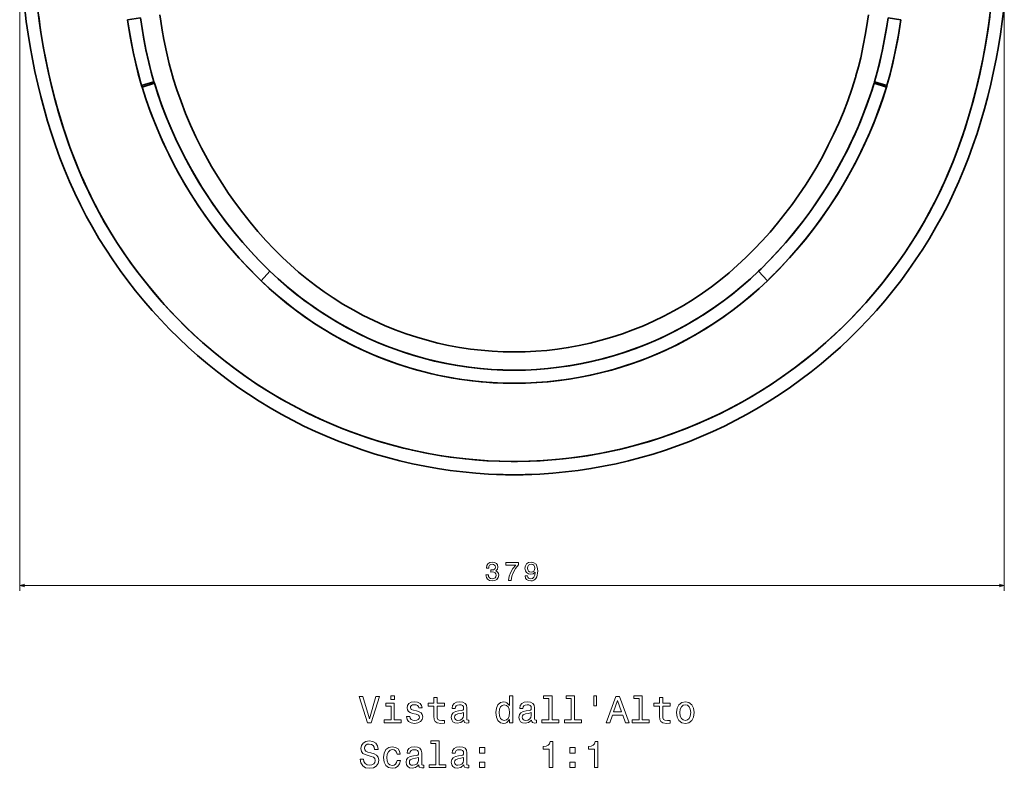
# Model space of a CAD drawing. Extents: x 404 to 1663, y 53 to 1594.
# Tile 1 of 4: x 404 to 783, y 53 to 341. Entities that reach past the tile are written whole.
import ezdxf

# ---------------------------------------------------------------- set-up
doc = ezdxf.new("R2010")
doc.units = 0

msp = doc.modelspace()

# ---------------------------------------------------------------- linework, layer by layer
at = {"color": 8, "lineweight": 13}
for p, q in [((782.9, 410.3), (782.9, 121.1)), ((404.39, 378.11), (404.39, 121.1)), ((404.39, 123.1), (782.9, 123.1))]:
    msp.add_line(p, q, dxfattribs=at)
at = {"color": 7, "lineweight": 35, "ltscale": 0.124112}
for p, q in [((450.8, 341.49), (445.89, 340.77)), ((738.2, 341.49), (743.11, 340.77))]:
    msp.add_line(p, q, dxfattribs=at)
at = {"color": 7, "lineweight": 35, "ltscale": 0.124237}
msp.add_line((455.98, 316.88), (451.22, 315.46), dxfattribs=at)
msp.add_line((455.98, 316.88), (451.22, 315.46), dxfattribs=at)
at = {"color": 7, "lineweight": 35, "ltscale": 0.12426}
msp.add_line((456.15, 316.32), (451.41, 314.81), dxfattribs=at)
msp.add_line((456.15, 316.32), (451.41, 314.81), dxfattribs=at)
at = {"color": 7, "lineweight": 35, "ltscale": 0.124261}
msp.add_line((732.85, 316.32), (737.59, 314.81), dxfattribs=at)
msp.add_line((732.85, 316.32), (737.59, 314.81), dxfattribs=at)
at = {"color": 7, "lineweight": 35, "ltscale": 0.124236}
msp.add_line((733.02, 316.88), (737.78, 315.46), dxfattribs=at)
msp.add_line((733.02, 316.88), (737.78, 315.46), dxfattribs=at)
at = {"color": 7, "lineweight": 35, "ltscale": 0.125184}
for p, q in [((500.58, 244.04), (497.16, 240.38)), ((500.58, 244.04), (497.16, 240.38)), ((688.42, 244.04), (691.84, 240.38))]:
    msp.add_line(p, q, dxfattribs=at)
at = {"color": 7, "lineweight": 35, "ltscale": 0.125183}
msp.add_line((688.42, 244.04), (691.84, 240.38), dxfattribs=at)
at = {"color": 7, "lineweight": 35}
for points in [[(594.5, 165.75), (589.56, 165.82), (584.62, 166.02), (579.7, 166.35), (574.79, 166.82), (569.91, 167.42), (565.04, 168.14), (560.19, 169), (555.37, 169.99), (550.58, 171.1), (545.82, 172.35), (541.1, 173.72), (536.41, 175.21), (531.76, 176.83), (527.16, 178.57), (522.6, 180.43), (518.1, 182.41), (513.65, 184.5), (509.26, 186.72), (504.93, 189.04), (500.67, 191.48), (496.47, 194.03), (492.33, 196.69), (488.27, 199.46), (484.28, 202.34), (480.37, 205.32), (476.53, 208.4), (472.78, 211.58), (469.1, 214.87), (465.52, 218.24), (462.02, 221.71), (458.61, 225.27), (455.29, 228.91), (452.08, 232.64), (448.95, 236.44), (445.93, 240.34), (443, 244.3), (440.18, 248.35), (437.46, 252.47), (434.85, 256.66), (432.36, 260.91), (429.98, 265.22), (427.72, 269.6), (425.58, 274.04), (423.55, 278.54), (421.64, 283.09), (419.84, 287.68), (418.16, 292.32), (416.58, 296.99), (415.11, 301.69), (413.74, 306.43), (412.47, 311.2), (411.3, 315.99), (410.23, 320.78), (409.25, 325.6), (408.37, 330.42), (407.59, 335.26), (406.9, 340.11), (406.3, 344.98)], [(411.25, 345.64), (411.91, 340.35), (412.68, 335.08), (413.55, 329.83), (414.51, 324.8), (415.56, 319.79), (416.71, 314.88), (417.96, 309.99), (419.32, 305.13), (420.72, 300.51), (422.21, 295.92), (423.82, 291.38), (425.53, 286.87), (427.26, 282.6), (429.07, 278.45), (430.94, 274.44), (432.9, 270.47), (434.93, 266.62), (437.05, 262.81), (439.27, 259.06), (441.78, 255.04), (444.4, 251.08), (447.12, 247.19), (449.94, 243.38), (452.85, 239.63), (455.85, 235.97), (458.95, 232.38), (461.95, 229.08), (465.02, 225.85), (468.17, 222.7), (471.39, 219.62), (474.68, 216.63), (478.7, 213.16), (482.82, 209.82), (487.03, 206.59), (491.33, 203.49), (495.72, 200.52), (499.43, 198.15), (503.2, 195.87), (507.03, 193.67), (510.9, 191.58), (515.26, 189.36), (519.67, 187.27), (524.14, 185.29), (528.67, 183.43), (533.24, 181.69), (537.86, 180.08), (542.52, 178.59), (547.22, 177.23), (551.95, 176), (556.73, 174.89), (561.54, 173.92), (566.38, 173.08), (571.24, 172.37), (575.65, 171.84), (580.08, 171.43), (584.51, 171.12), (588.95, 170.93), (593.39, 170.84), (594.5, 170.84)], [(777.75, 345.64), (777.09, 340.35), (776.32, 335.08), (775.45, 329.83), (774.49, 324.8), (773.44, 319.79), (772.29, 314.88), (771.04, 309.99), (769.68, 305.13), (768.28, 300.51), (766.79, 295.92), (765.18, 291.38), (763.47, 286.87), (761.74, 282.6), (759.93, 278.45), (758.06, 274.44), (756.1, 270.47), (754.07, 266.62), (751.95, 262.81), (749.73, 259.06), (747.22, 255.04), (744.6, 251.08), (741.88, 247.19), (739.06, 243.38), (736.15, 239.63), (733.15, 235.97), (730.05, 232.38), (727.05, 229.08), (723.98, 225.85), (720.83, 222.7), (717.61, 219.62), (714.32, 216.63), (710.3, 213.16), (706.18, 209.82), (701.97, 206.59), (697.67, 203.49), (693.28, 200.52), (689.57, 198.15), (685.8, 195.87), (681.97, 193.67), (678.1, 191.58), (673.74, 189.36), (669.33, 187.27), (664.86, 185.29), (660.33, 183.43), (655.76, 181.69), (651.14, 180.08), (646.48, 178.59), (641.78, 177.23), (637.05, 176), (632.27, 174.89), (627.46, 173.92), (622.62, 173.08), (617.76, 172.37), (613.35, 171.84), (608.92, 171.43), (604.49, 171.12), (600.05, 170.93), (595.61, 170.84), (594.5, 170.84)], [(594.5, 165.75), (599.44, 165.82), (604.38, 166.02), (609.3, 166.35), (614.21, 166.82), (619.09, 167.42), (623.96, 168.14), (628.81, 169), (633.63, 169.99), (638.42, 171.1), (643.18, 172.35), (647.9, 173.72), (652.59, 175.21), (657.24, 176.83), (661.84, 178.57), (666.4, 180.43), (670.9, 182.41), (675.35, 184.5), (679.74, 186.72), (684.07, 189.04), (688.33, 191.48), (692.53, 194.03), (696.67, 196.69), (700.73, 199.46), (704.72, 202.34), (708.63, 205.32), (712.47, 208.4), (716.22, 211.58), (719.9, 214.87), (723.48, 218.24), (726.98, 221.71), (730.39, 225.27), (733.71, 228.91), (736.92, 232.64), (740.05, 236.44), (743.07, 240.34), (746, 244.3), (748.82, 248.35), (751.54, 252.47), (754.15, 256.66), (756.64, 260.91), (759.02, 265.22), (761.28, 269.6), (763.42, 274.04), (765.45, 278.54), (767.36, 283.09), (769.16, 287.68), (770.84, 292.32), (772.42, 296.99), (773.89, 301.69), (775.26, 306.43), (776.53, 311.2), (777.7, 315.99), (778.77, 320.78), (779.75, 325.6), (780.63, 330.42), (781.41, 335.26), (782.1, 340.11), (782.7, 344.98)], [(411.68, 342.08), (412.44, 336.66), (413.3, 331.26), (414.29, 325.89), (415.45, 320.28), (416.75, 314.7), (418.19, 309.14), (419.76, 303.61), (421.48, 298.14), (423.33, 292.72), (424.32, 290.03), (425.34, 287.36), (426.59, 284.23), (427.9, 281.12), (429, 278.61), (430.14, 276.13), (431.71, 272.84), (433.35, 269.59), (435.06, 266.38), (437.2, 262.56), (439.44, 258.79), (441.76, 255.07), (444.52, 250.9), (447.4, 246.81), (450.38, 242.79), (453.47, 238.86), (456.66, 235.02), (459.95, 231.26), (462.78, 228.19), (465.67, 225.19), (468.63, 222.25), (471.65, 219.38), (475.52, 215.89), (479.48, 212.51), (483.54, 209.25), (487.69, 206.11), (491.92, 203.08), (496.24, 200.18), (500.63, 197.41), (504.89, 194.88), (509.22, 192.47), (513.61, 190.18), (518.06, 188.01), (522.57, 185.97), (527.13, 184.04), (531.74, 182.25), (536.4, 180.57), (541.1, 179.03), (545.85, 177.61), (550.59, 176.34), (555.36, 175.2), (560.16, 174.18), (564.99, 173.3), (569.85, 172.56), (574.72, 171.94), (579.36, 171.48), (584.02, 171.15), (588.68, 170.93), (593.35, 170.84), (594.5, 170.84)], [(451.22, 315.46), (449.98, 319.99), (448.87, 324.54), (448.17, 327.72), (447.51, 331.03), (446.91, 334.34), (446.4, 337.36), (445.89, 340.77)], [(445.89, 340.77), (446.26, 338.24), (447.09, 333.3), (448.04, 328.36), (449.16, 323.3), (450.14, 319.37), (451.22, 315.46)], [(450.8, 341.49), (451.17, 338.99), (451.98, 334.15), (452.91, 329.33), (454, 324.41), (454.94, 320.64), (455.98, 316.88)], [(450.8, 341.49), (451.43, 337.38), (452.14, 333.28), (452.94, 329.18), (454.04, 324.26), (454.96, 320.56), (455.98, 316.88)], [(463.12, 319.11), (461.88, 323.76), (460.8, 328.44), (459.85, 333.14), (459.22, 336.68), (458.66, 340.23), (458.32, 342.6)], [(594.5, 170.84), (595.74, 170.84), (600.69, 170.95), (605.64, 171.19), (610.57, 171.57), (615.49, 172.08), (620.4, 172.74), (625.29, 173.52), (630.15, 174.45), (634.98, 175.5), (639.78, 176.69), (644.86, 178.11), (649.9, 179.67), (654.89, 181.38), (659.83, 183.23), (664.71, 185.23), (668.94, 187.09), (673.12, 189.06), (677.25, 191.13), (681.32, 193.31), (685.34, 195.6), (689.79, 198.29), (694.16, 201.1), (698.45, 204.04), (702.65, 207.1), (706.77, 210.28), (710.79, 213.58), (714.72, 216.99), (717.8, 219.8), (720.81, 222.68), (723.76, 225.62), (726.64, 228.63), (729.64, 231.93), (732.57, 235.29), (735.42, 238.72), (738.51, 242.64), (741.49, 246.64), (744.36, 250.73), (747.12, 254.88), (749.45, 258.6), (751.69, 262.37), (753.84, 266.19), (755.55, 269.4), (757.19, 272.65), (758.77, 275.93), (759.91, 278.41), (761.01, 280.91), (762.97, 285.61), (764.8, 290.35), (766.35, 294.66), (767.81, 299), (769.17, 303.39), (770.44, 307.8), (771.24, 310.75), (772, 313.72), (773.41, 319.67), (774.66, 325.64), (775.65, 331.02), (776.53, 336.41), (777.28, 341.82)], [(730.68, 342.6), (730.34, 340.23), (729.58, 335.5), (728.7, 330.79), (727.68, 326.1), (726.82, 322.59), (725.88, 319.11)], [(738.2, 341.49), (737.57, 337.38), (736.86, 333.28), (736.06, 329.18), (734.96, 324.26), (734.04, 320.56), (733.02, 316.88)], [(738.2, 341.49), (737.83, 338.99), (737.02, 334.15), (736.09, 329.33), (735, 324.41), (734.06, 320.64), (733.02, 316.88)], [(743.11, 340.77), (742.3, 335.52), (741.39, 330.51), (740.73, 327.26), (740.02, 324.09), (738.96, 319.76), (737.78, 315.46)], [(743.11, 340.77), (742.74, 338.24), (741.91, 333.3), (740.96, 328.36), (739.84, 323.3), (738.86, 319.37), (737.78, 315.46)], [(505.45, 249.27), (502.2, 252.53), (499.03, 255.88), (495.97, 259.32), (493, 262.84), (490.13, 266.45), (487.37, 270.14), (484.71, 273.91), (482.17, 277.75), (479.73, 281.66), (478.14, 284.35), (476.6, 287.07), (474.3, 291.38), (472.13, 295.76), (470.09, 300.2), (468.19, 304.69), (466.42, 309.25), (464.79, 313.85), (463.29, 318.51)], [(725.71, 318.51), (724.28, 314.04), (722.72, 309.62), (721.03, 305.25), (719.23, 300.93), (717.3, 296.67), (715.25, 292.46), (713.08, 288.31), (710.78, 284.21), (708.65, 280.63), (706.42, 277.11), (703.91, 273.36), (701.29, 269.68), (698.57, 266.07), (695.76, 262.55), (692.85, 259.1), (689.84, 255.74), (686.74, 252.46), (683.55, 249.27)], [(497.16, 240.38), (496.03, 241.48), (492.37, 245.18), (488.82, 248.99), (485.39, 252.91), (482.08, 256.93), (478.88, 261.05), (475.81, 265.26), (472.86, 269.56), (470.05, 273.95), (467.36, 278.43), (464.97, 282.68), (462.7, 286.99), (460.55, 291.37), (458.52, 295.8), (456.54, 300.47), (454.69, 305.2), (452.98, 309.98), (451.41, 314.81)], [(451.41, 314.81), (452.84, 310.39), (454.39, 306.02), (456.05, 301.69), (457.82, 297.41), (459.7, 293.18), (461.7, 289), (463.8, 284.87), (465.86, 281.06), (468.02, 277.3), (470.27, 273.59), (473.04, 269.3), (475.94, 265.08), (478.95, 260.96), (482.08, 256.92), (485.33, 252.98), (488.69, 249.14), (492.17, 245.4), (495.75, 241.76), (497.16, 240.38)], [(456.15, 316.32), (457.56, 311.97), (459.08, 307.66), (460.72, 303.4), (462.47, 299.18), (464.34, 295.02), (466.31, 290.9), (468.39, 286.84), (470.44, 283.09), (472.58, 279.39), (474.81, 275.74), (477.6, 271.46), (480.52, 267.26), (483.56, 263.15), (486.72, 259.13), (490, 255.21), (493.12, 251.71), (496.33, 248.29), (499.63, 244.96), (500.58, 244.04)], [(456.15, 316.32), (457.66, 311.68), (459.3, 307.09), (461.07, 302.55), (462.96, 298.06), (464.98, 293.64), (467.13, 289.26), (469.41, 284.95), (471.5, 281.23), (473.68, 277.56), (476.17, 273.62), (478.76, 269.75), (481.46, 265.95), (484.26, 262.23), (487.16, 258.59), (490.16, 255.03), (493.26, 251.55), (496.45, 248.16), (499.73, 244.87), (500.58, 244.04)], [(688.42, 244.04), (689.25, 244.85), (692.53, 248.14), (695.71, 251.52), (698.8, 254.99), (701.8, 258.54), (704.69, 262.17), (707.49, 265.88), (710.18, 269.67), (712.77, 273.53), (715.26, 277.46), (716.9, 280.2), (718.5, 282.98), (720.98, 287.54), (723.32, 292.18), (725.51, 296.89), (727.57, 301.65), (729.47, 306.48), (731.24, 311.37), (732.07, 313.84), (732.85, 316.32)], [(732.85, 316.32), (731.44, 311.97), (729.92, 307.66), (728.28, 303.4), (726.53, 299.18), (724.66, 295.02), (722.69, 290.9), (720.61, 286.84), (718.56, 283.09), (716.42, 279.39), (714.19, 275.74), (711.4, 271.46), (708.48, 267.26), (705.44, 263.15), (702.28, 259.13), (699, 255.21), (695.88, 251.71), (692.67, 248.29), (689.37, 244.96), (688.42, 244.04)], [(737.59, 314.81), (736.08, 310.16), (734.44, 305.57), (732.68, 301.02), (730.8, 296.53), (728.79, 292.09), (726.66, 287.71), (724.57, 283.68), (722.37, 279.7), (720.07, 275.77), (717.67, 271.91), (715.17, 268.12), (712.32, 264.04), (709.36, 260.05), (706.29, 256.15), (703.11, 252.33), (699.83, 248.61), (696.44, 244.99), (692.95, 241.46), (691.84, 240.38)], [(737.59, 314.81), (736.16, 310.39), (734.61, 306.02), (732.95, 301.69), (731.18, 297.41), (729.3, 293.18), (727.3, 289), (725.2, 284.87), (723.14, 281.06), (720.98, 277.3), (718.73, 273.59), (715.96, 269.3), (713.06, 265.08), (710.05, 260.96), (706.92, 256.92), (703.67, 252.98), (700.31, 249.14), (696.83, 245.4), (693.25, 241.76), (691.84, 240.38)], [(594.5, 212.97), (590.27, 213.04), (586.04, 213.25), (581.83, 213.61), (577.63, 214.1), (573.45, 214.74), (569.29, 215.51), (565.16, 216.42), (561.06, 217.47), (557, 218.65), (552.97, 219.97), (548.76, 221.51), (544.6, 223.2), (540.5, 225.03), (536.47, 227.01), (532.52, 229.13), (528.64, 231.38), (524.84, 233.77), (521.4, 236.09), (518.05, 238.52), (514.77, 241.05), (511.58, 243.69), (508.47, 246.43), (505.45, 249.27)], [(683.55, 249.27), (680.39, 246.31), (677.14, 243.45), (673.8, 240.71), (670.36, 238.08), (666.84, 235.57), (663.24, 233.17), (659.57, 230.9), (655.81, 228.76), (651.99, 226.74), (648.1, 224.85), (644.15, 223.09), (640.14, 221.47), (636.1, 219.99), (632.01, 218.65), (627.88, 217.45), (623.71, 216.39), (619.51, 215.47), (615.28, 214.69), (611.15, 214.07), (607, 213.59), (602.84, 213.25), (598.67, 213.04), (594.5, 212.97)], [(500.58, 244.04), (503.72, 241.1), (506.95, 238.27), (510.27, 235.54), (513.67, 232.92), (517.15, 230.4), (520.71, 228), (524.34, 225.71), (528.04, 223.53), (531.38, 221.7), (534.76, 219.97), (538.2, 218.33), (541.68, 216.79), (545.2, 215.34), (548.75, 214), (552.34, 212.76), (555.96, 211.62), (560.14, 210.44), (564.36, 209.4), (568.61, 208.49), (572.88, 207.72), (577.18, 207.09), (581.49, 206.6), (585.82, 206.25), (590.16, 206.03), (594.5, 205.96)], [(500.58, 244.04), (503.93, 240.91), (507.39, 237.9), (510.94, 235.01), (514.59, 232.24), (518.32, 229.59), (522.14, 227.07), (526.05, 224.69), (530.03, 222.43), (534.08, 220.31), (538.2, 218.33), (542.38, 216.49), (546.61, 214.79), (550.9, 213.24), (555.24, 211.84), (559.62, 210.58), (563.9, 209.5), (568.21, 208.57), (572.55, 207.78), (576.91, 207.12), (581.29, 206.62), (585.68, 206.25), (590.09, 206.04), (594.5, 205.96)], [(594.5, 205.96), (598.8, 206.03), (603.1, 206.24), (607.39, 206.59), (611.66, 207.07), (615.92, 207.69), (620.15, 208.44), (624.36, 209.33), (628.54, 210.36), (632.69, 211.51), (636.8, 212.8), (640.86, 214.22), (644.85, 215.76), (648.8, 217.43), (652.69, 219.21), (656.52, 221.12), (660.29, 223.15), (663.99, 225.3), (667.63, 227.57), (671.19, 229.94), (674.81, 232.53), (678.35, 235.24), (681.8, 238.06), (685.16, 241), (688.42, 244.04)], [(688.42, 244.04), (685.28, 241.1), (682.05, 238.27), (678.73, 235.54), (675.33, 232.92), (671.85, 230.4), (668.29, 228), (664.66, 225.71), (660.96, 223.53), (657.62, 221.7), (654.24, 219.97), (650.8, 218.33), (647.32, 216.79), (643.8, 215.34), (640.25, 214), (636.66, 212.76), (633.04, 211.62), (628.86, 210.44), (624.64, 209.4), (620.39, 208.49), (616.12, 207.72), (611.82, 207.09), (607.51, 206.6), (603.18, 206.25), (598.84, 206.03), (594.5, 205.96)], [(594.5, 200.92), (590.44, 200.98), (586.39, 201.15), (582.35, 201.45), (578.31, 201.86), (574.3, 202.4), (570.29, 203.04), (566.31, 203.81), (562.85, 204.57), (559.4, 205.42), (555.98, 206.36), (552.58, 207.39), (550.33, 208.12), (548.09, 208.89), (543.65, 210.54), (539.81, 212.11), (536.02, 213.79), (532.28, 215.59), (528.59, 217.49), (524.96, 219.5), (521.39, 221.62), (517.88, 223.85), (514.22, 226.33), (510.64, 228.92), (507.14, 231.62), (503.73, 234.44), (500.4, 237.35), (497.16, 240.38)], [(497.16, 240.38), (500.32, 237.42), (503.57, 234.57), (506.9, 231.82), (510.31, 229.17), (513.8, 226.62), (517.36, 224.19), (520.99, 221.87), (524.7, 219.65), (528.47, 217.56), (531.91, 215.77), (535.39, 214.08), (538.92, 212.49), (542.5, 211), (546.11, 209.6), (549.75, 208.31), (553.43, 207.12), (557.14, 206.03), (560.87, 205.05), (565.01, 204.08), (569.17, 203.25), (573.36, 202.54), (577.56, 201.95), (581.78, 201.5), (586.01, 201.18), (590.25, 200.98), (594.5, 200.92)], [(691.84, 240.38), (688.64, 237.39), (685.35, 234.5), (681.98, 231.72), (678.53, 229.05), (675, 226.48), (671.39, 224.02), (667.7, 221.68), (663.95, 219.45), (660.13, 217.34), (656.25, 215.35), (652.5, 213.57), (648.71, 211.91), (644.86, 210.35), (640.98, 208.91), (637.05, 207.59), (633.09, 206.38), (629.1, 205.29), (624.85, 204.27), (620.57, 203.39), (616.26, 202.63), (611.94, 202.02), (607.59, 201.54), (603.24, 201.19), (598.87, 200.99), (594.5, 200.92)], [(691.84, 240.38), (688.68, 237.42), (685.43, 234.57), (682.1, 231.82), (678.69, 229.17), (675.2, 226.62), (671.64, 224.19), (668.01, 221.87), (664.3, 219.65), (660.53, 217.56), (657.09, 215.77), (653.61, 214.08), (650.08, 212.49), (646.5, 211), (642.89, 209.6), (639.25, 208.31), (635.57, 207.12), (631.86, 206.03), (628.13, 205.05), (623.99, 204.08), (619.83, 203.25), (615.64, 202.54), (611.44, 201.95), (607.22, 201.5), (602.99, 201.18), (598.75, 200.98), (594.5, 200.92)]]:
    msp.add_lwpolyline(points, dxfattribs=at)
at = {"color": 8, "lineweight": 13}
for points in [[(583.63, 127.3), (583.63, 127.23), (583.79, 126.26), (584.26, 125.54), (585.01, 125.07), (586, 124.9), (587.05, 125.07), (587.83, 125.52), (588.34, 126.22), (588.52, 127.13), (588.44, 127.73), (588.22, 128.21), (587.85, 128.58), (587.37, 128.85), (588.03, 129.4), (588.26, 130.27), (588.11, 131.05), (587.67, 131.65), (586.97, 132.02), (586, 132.15), (585.09, 131.99), (584.4, 131.55), (583.94, 130.84), (583.79, 129.9), (583.79, 129.83), (584.69, 129.83), (584.77, 130.48), (585.03, 130.94), (585.45, 131.23), (586.05, 131.33), (586.57, 131.25), (586.96, 131.03), (587.19, 130.69), (587.28, 130.23), (587.19, 129.73), (586.95, 129.4), (586.52, 129.2), (585.95, 129.14), (585.56, 129.15), (585.56, 128.35), (586.05, 128.37), (586.68, 128.28), (587.16, 128.04), (587.44, 127.64), (587.54, 127.13), (587.43, 126.55), (587.14, 126.11), (586.67, 125.84), (586.06, 125.75), (585.42, 125.85), (584.96, 126.15), (584.67, 126.64), (584.56, 127.3)], [(592.24, 125.1), (593.26, 125.1), (593.59, 126.77), (594.18, 128.32), (595, 129.76), (596.08, 131.11), (596.08, 131.95), (591.28, 131.95), (591.28, 131.03), (595.12, 131.03), (594.01, 129.67), (593.17, 128.25), (592.58, 126.74)], [(598.69, 126.84), (598.85, 126.04), (599.28, 125.43), (599.96, 125.04), (600.87, 124.9), (601.47, 124.97), (602, 125.15), (602.46, 125.47), (602.84, 125.91), (603.14, 126.46), (603.36, 127.15), (603.49, 127.94), (603.55, 128.84), (603.37, 130.27), (602.88, 131.31), (602.09, 131.93), (601.01, 132.15), (600.03, 131.97), (599.28, 131.49), (598.79, 130.74), (598.63, 129.8), (598.79, 128.83), (599.27, 128.1), (599.97, 127.63), (600.87, 127.48), (601.82, 127.67), (602.54, 128.26), (602.38, 127.14), (602.05, 126.34), (601.56, 125.87), (600.88, 125.72), (600.36, 125.79), (599.97, 126.01), (599.72, 126.36), (599.62, 126.84)], [(599.61, 129.81), (599.71, 130.44), (599.99, 130.93), (600.44, 131.25), (601.01, 131.36), (601.61, 131.25), (602.06, 130.93), (602.35, 130.45), (602.46, 129.82), (602.35, 129.19), (602.06, 128.71), (601.6, 128.42), (600.98, 128.32), (600.43, 128.42), (599.99, 128.71), (599.71, 129.18)]]:
    msp.add_lwpolyline(points, close=True, dxfattribs=at)
for points in [[(406.32, 123.62), (404.39, 123.1), (406.32, 122.59)], [(780.97, 122.59), (782.9, 123.1), (780.97, 123.62)]]:
    msp.add_lwpolyline(points, dxfattribs=at)
at = {"color": 7, "lineweight": 13}
for points in [[(541.34, 80.42), (538.84, 71.9), (536.26, 80.42), (534.89, 80.42), (538.12, 70.4), (539.56, 70.4), (542.71, 80.42)], [(548.45, 80.75), (547.11, 80.75), (547.11, 79.31), (548.45, 79.31)], [(563.58, 76.8), (563.58, 72.92), (563.66, 71.67), (564.07, 70.81), (564.87, 70.3), (566.24, 70.13), (567.74, 70.2), (567.74, 71.3), (566.65, 71.21), (565.65, 71.32), (565.12, 71.68), (564.89, 72.29), (564.85, 73.14), (564.85, 76.8), (567.74, 76.8), (567.74, 77.88), (564.85, 77.88), (564.85, 80.14), (563.58, 80.14), (563.58, 77.88), (561.39, 77.88), (561.39, 76.8)], [(592.66, 71.6), (592.66, 70.4), (593.92, 70.4), (593.92, 80.75), (592.67, 80.75), (592.67, 76.96), (591.7, 78.05), (591.11, 78.31), (590.44, 78.41), (589.21, 78.13), (588.26, 77.32), (587.64, 76.02), (587.43, 74.28), (587.64, 72.53), (588.26, 71.22), (589.21, 70.4), (590.44, 70.13), (591.11, 70.23), (591.72, 70.49)], [(607.77, 79.68), (607.77, 71.47), (605.16, 71.47), (605.16, 70.4), (611.63, 70.4), (611.63, 71.47), (609.04, 71.47), (609.04, 80.75), (605.78, 80.75), (605.78, 79.68)], [(616.45, 79.68), (616.45, 71.47), (613.84, 71.47), (613.84, 70.4), (620.31, 70.4), (620.31, 71.47), (617.71, 71.47), (617.71, 80.75), (614.46, 80.75), (614.46, 79.68)], [(625.11, 80.76), (625.11, 76.84), (626.07, 76.84), (626.07, 80.76)], [(629.87, 70.4), (631.2, 70.4), (632.25, 73.34), (636.24, 73.34), (637.3, 70.4), (638.65, 70.4), (634.99, 80.42), (633.52, 80.42)], [(642.47, 79.68), (642.47, 71.47), (639.86, 71.47), (639.86, 70.4), (646.33, 70.4), (646.33, 71.47), (643.74, 71.47), (643.74, 80.75), (640.48, 80.75), (640.48, 79.68)], [(650.32, 76.8), (650.32, 72.92), (650.41, 71.67), (650.81, 70.81), (651.62, 70.3), (652.99, 70.13), (654.49, 70.2), (654.49, 71.3), (653.39, 71.21), (652.4, 71.32), (651.86, 71.68), (651.63, 72.29), (651.59, 73.14), (651.59, 76.8), (654.49, 76.8), (654.49, 77.88), (651.59, 77.88), (651.59, 80.14), (650.32, 80.14), (650.32, 77.88), (648.13, 77.88), (648.13, 76.8)], [(548.4, 71.47), (548.4, 77.88), (545.15, 77.88), (545.15, 76.8), (547.14, 76.8), (547.14, 71.47), (544.54, 71.47), (544.54, 70.4), (551.03, 70.4), (551.03, 71.47)], [(556.99, 74.91), (555.77, 75.2), (554.86, 75.53), (554.56, 76.21), (554.64, 76.68), (554.95, 77.03), (555.44, 77.25), (556.14, 77.33), (556.82, 77.25), (557.35, 76.99), (557.7, 76.6), (557.84, 76.08), (559.08, 76.08), (559.08, 76.11), (558.87, 77.04), (558.28, 77.78), (557.35, 78.24), (556.14, 78.41), (554.92, 78.24), (554.02, 77.77), (553.46, 77.06), (553.29, 76.17), (553.42, 75.3), (553.82, 74.7), (554.49, 74.26), (555.45, 73.96), (556.86, 73.62), (557.73, 73.26), (557.96, 72.97), (558.04, 72.53), (557.91, 72), (557.57, 71.6), (557.01, 71.34), (556.26, 71.25), (555.47, 71.34), (554.89, 71.64), (554.5, 72.13), (554.34, 72.81), (553.12, 72.81), (553.32, 71.66), (553.91, 70.82), (554.85, 70.32), (556.14, 70.13), (557.5, 70.32), (558.49, 70.82), (559.1, 71.63), (559.31, 72.68), (559.15, 73.59), (558.71, 74.21), (557.97, 74.61)], [(575.15, 71.41), (575.15, 71.37), (575.22, 70.88), (575.44, 70.53), (576.34, 70.26), (577.05, 70.37), (577.05, 71.35), (576.75, 71.31), (576.34, 71.5), (576.27, 72.07), (576.27, 76.08), (576.1, 77.1), (575.6, 77.82), (574.72, 78.26), (573.48, 78.41), (572.27, 78.24), (571.37, 77.75), (570.81, 76.99), (570.62, 75.98), (570.62, 75.89), (571.76, 75.89), (571.86, 76.5), (572.18, 76.93), (572.7, 77.19), (573.43, 77.29), (574.14, 77.22), (574.64, 77), (574.95, 76.63), (575.05, 76.11), (574.99, 75.5), (574.76, 75.2), (574.18, 75.06), (573.1, 74.94), (571.86, 74.68), (570.98, 74.22), (570.47, 73.5), (570.31, 72.43), (570.45, 71.48), (570.9, 70.78), (571.62, 70.33), (572.61, 70.17), (573.95, 70.47)], [(590.65, 77.28), (591.49, 77.07), (592.12, 76.51), (592.5, 75.58), (592.64, 74.28), (592.5, 72.97), (592.12, 72.03), (591.49, 71.45), (590.65, 71.27), (589.86, 71.45), (589.26, 72.03), (588.85, 72.98), (588.72, 74.28), (588.85, 75.56), (589.26, 76.5), (589.86, 77.07)], [(601.17, 71.41), (601.17, 71.37), (601.24, 70.88), (601.46, 70.53), (602.37, 70.26), (603.07, 70.37), (603.07, 71.35), (602.77, 71.31), (602.37, 71.5), (602.3, 72.07), (602.3, 76.08), (602.12, 77.1), (601.62, 77.82), (600.74, 78.26), (599.5, 78.41), (598.29, 78.24), (597.4, 77.75), (596.83, 76.99), (596.65, 75.98), (596.65, 75.89), (597.79, 75.89), (597.89, 76.5), (598.2, 76.93), (598.72, 77.19), (599.46, 77.29), (600.16, 77.22), (600.67, 77), (600.97, 76.63), (601.07, 76.11), (601.01, 75.5), (600.78, 75.2), (600.21, 75.06), (599.13, 74.94), (597.89, 74.68), (597.01, 74.22), (596.49, 73.5), (596.33, 72.43), (596.47, 71.48), (596.92, 70.78), (597.64, 70.33), (598.64, 70.17), (599.98, 70.47)], [(632.71, 74.57), (634.26, 78.98), (635.8, 74.57)], [(656.92, 74.26), (657.15, 72.51), (657.81, 71.21), (658.87, 70.4), (660.28, 70.13), (661.68, 70.4), (662.73, 71.19), (663.39, 72.49), (663.64, 74.26), (663.39, 76.02), (662.73, 77.33), (661.68, 78.13), (660.28, 78.41), (658.87, 78.13), (657.81, 77.32), (657.15, 76.02)], [(658.22, 74.28), (658.35, 75.58), (658.75, 76.51), (659.4, 77.09), (660.28, 77.29), (661.14, 77.09), (661.79, 76.53), (662.19, 75.58), (662.34, 74.28), (662.19, 72.97), (661.79, 72.02), (661.14, 71.44), (660.28, 71.25), (659.4, 71.44), (658.75, 72.02), (658.35, 72.97)], [(575, 73.11), (574.83, 72.36), (574.37, 71.79), (573.68, 71.41), (572.83, 71.28), (572.28, 71.35), (571.89, 71.58), (571.65, 71.99), (571.57, 72.55), (571.63, 73.05), (571.86, 73.41), (572.79, 73.82), (573.95, 73.99), (575, 74.34)], [(601.03, 73.11), (600.85, 72.36), (600.39, 71.79), (599.7, 71.41), (598.85, 71.28), (598.3, 71.35), (597.91, 71.58), (597.67, 71.99), (597.6, 72.55), (597.66, 73.05), (597.89, 73.41), (598.81, 73.82), (599.98, 73.99), (601.03, 74.34)], [(536.56, 56.43), (535.25, 56.43), (535.54, 54.9), (536.26, 53.77), (537.37, 53.1), (538.87, 52.85), (540.35, 53.08), (541.46, 53.72), (542.17, 54.71), (542.43, 56.02), (542.21, 57.2), (541.6, 57.97), (540.62, 58.47), (539.31, 58.85), (538.19, 59.12), (537.45, 59.44), (537.04, 59.9), (536.91, 60.62), (537.04, 61.27), (537.41, 61.76), (537.99, 62.09), (538.78, 62.2), (539.59, 62.06), (540.22, 61.67), (540.64, 61.02), (540.84, 60.14), (542.15, 60.14), (542.15, 60.17), (541.92, 61.53), (541.24, 62.53), (540.18, 63.17), (538.74, 63.39), (537.44, 63.17), (536.43, 62.56), (535.78, 61.63), (535.55, 60.42), (535.74, 59.34), (536.29, 58.6), (537.15, 58.11), (538.33, 57.74), (539.5, 57.41), (540.38, 57.09), (540.91, 56.63), (541.1, 55.88), (540.93, 55.11), (540.48, 54.54), (539.8, 54.18), (538.92, 54.06), (537.94, 54.22), (537.19, 54.68), (536.72, 55.43)], [(549.46, 58.3), (550.71, 58.3), (550.45, 59.45), (549.83, 60.36), (548.87, 60.92), (547.61, 61.14), (546.23, 60.85), (545.18, 60.04), (544.51, 58.73), (544.28, 56.97), (544.5, 55.23), (545.15, 53.93), (546.17, 53.13), (547.57, 52.85), (548.81, 53.07), (549.77, 53.67), (550.44, 54.62), (550.72, 55.89), (549.51, 55.89), (549.3, 55.09), (548.89, 54.48), (548.32, 54.11), (547.61, 53.99), (546.73, 54.18), (546.1, 54.75), (545.71, 55.69), (545.58, 57.02), (545.71, 58.31), (546.11, 59.25), (546.76, 59.83), (547.61, 60.03), (548.36, 59.9), (548.92, 59.57), (549.3, 59.02)], [(557.8, 54.13), (557.8, 54.09), (557.87, 53.6), (558.09, 53.26), (559, 52.98), (559.7, 53.1), (559.7, 54.08), (559.4, 54.03), (559, 54.22), (558.92, 54.8), (558.92, 58.8), (558.75, 59.83), (558.25, 60.55), (557.37, 60.98), (556.13, 61.14), (554.92, 60.96), (554.02, 60.47), (553.46, 59.71), (553.28, 58.7), (553.28, 58.62), (554.41, 58.62), (554.51, 59.22), (554.83, 59.65), (555.35, 59.91), (556.09, 60.01), (556.79, 59.94), (557.3, 59.73), (557.6, 59.35), (557.7, 58.83), (557.64, 58.23), (557.41, 57.92), (556.83, 57.78), (555.75, 57.66), (554.51, 57.41), (553.64, 56.94), (553.12, 56.22), (552.96, 55.16), (553.1, 54.21), (553.55, 53.5), (554.27, 53.05), (555.26, 52.9), (556.6, 53.2)], [(564.4, 62.41), (564.4, 54.19), (561.79, 54.19), (561.79, 53.13), (568.26, 53.13), (568.26, 54.19), (565.67, 54.19), (565.67, 63.47), (562.41, 63.47), (562.41, 62.41)], [(575.15, 54.13), (575.15, 54.09), (575.22, 53.6), (575.44, 53.26), (576.34, 52.98), (577.05, 53.1), (577.05, 54.08), (576.75, 54.03), (576.34, 54.22), (576.27, 54.8), (576.27, 58.8), (576.1, 59.83), (575.6, 60.55), (574.72, 60.98), (573.48, 61.14), (572.27, 60.96), (571.37, 60.47), (570.81, 59.71), (570.62, 58.7), (570.62, 58.62), (571.76, 58.62), (571.86, 59.22), (572.18, 59.65), (572.7, 59.91), (573.43, 60.01), (574.14, 59.94), (574.64, 59.73), (574.95, 59.35), (575.05, 58.83), (574.99, 58.23), (574.76, 57.92), (574.18, 57.78), (573.1, 57.66), (571.86, 57.41), (570.98, 56.94), (570.47, 56.22), (570.31, 55.16), (570.45, 54.21), (570.9, 53.5), (571.62, 53.05), (572.61, 52.9), (573.95, 53.2)], [(581.21, 58.72), (583.2, 58.72), (583.2, 60.86), (581.21, 60.86)], [(607.97, 53.13), (609.28, 53.13), (609.28, 63.2), (608.3, 63.2), (608.04, 62.32), (607.53, 61.73), (606.73, 61.38), (605.64, 61.27), (605.64, 60.24), (607.97, 60.24)], [(615.91, 58.72), (617.9, 58.72), (617.9, 60.86), (615.91, 60.86)], [(625.32, 53.13), (626.63, 53.13), (626.63, 63.2), (625.65, 63.2), (625.39, 62.32), (624.87, 61.73), (624.08, 61.38), (622.99, 61.27), (622.99, 60.24), (625.32, 60.24)], [(557.66, 55.83), (557.48, 55.09), (557.02, 54.51), (556.33, 54.13), (555.48, 54), (554.93, 54.08), (554.54, 54.31), (554.3, 54.71), (554.23, 55.27), (554.28, 55.78), (554.51, 56.14), (555.44, 56.54), (556.6, 56.71), (557.66, 57.06)], [(575, 55.83), (574.83, 55.09), (574.37, 54.51), (573.68, 54.13), (572.83, 54), (572.28, 54.08), (571.89, 54.31), (571.65, 54.71), (571.57, 55.27), (571.63, 55.78), (571.86, 56.14), (572.79, 56.54), (573.95, 56.71), (575, 57.06)], [(581.21, 53.13), (583.2, 53.13), (583.2, 55.27), (581.21, 55.27)], [(615.91, 53.13), (617.9, 53.13), (617.9, 55.27), (615.91, 55.27)]]:
    msp.add_lwpolyline(points, close=True, dxfattribs=at)
at = {"color": 7, "lineweight": 35}
for centre, radius, start, end in [((492.59, 327.44), 30.62, 195.7785, 196.9352), ((696.41, 327.44), 30.62, 343.0648, 344.2215), ((485.59, 325.39), 35.78, 196.1148, 197.201), ((485.59, 325.39), 35.78, 196.1148, 197.201), ((485.37, 325.37), 30.59, 196.1134, 197.2023), ((485.37, 325.37), 30.59, 196.1134, 197.2023), ((703.63, 325.37), 30.59, 342.7977, 343.8866), ((703.63, 325.37), 30.59, 342.7977, 343.8866), ((703.41, 325.39), 35.78, 342.799, 343.8852), ((703.41, 325.39), 35.78, 342.799, 343.8852), ((594.48, 347.72), 181.97, 267.8597, 270.0063), ((594.52, 347.72), 181.97, 269.9937, 272.1403)]:
    msp.add_arc(centre, radius, start, end, dxfattribs=at)

doc.saveas('drawing.dxf')
